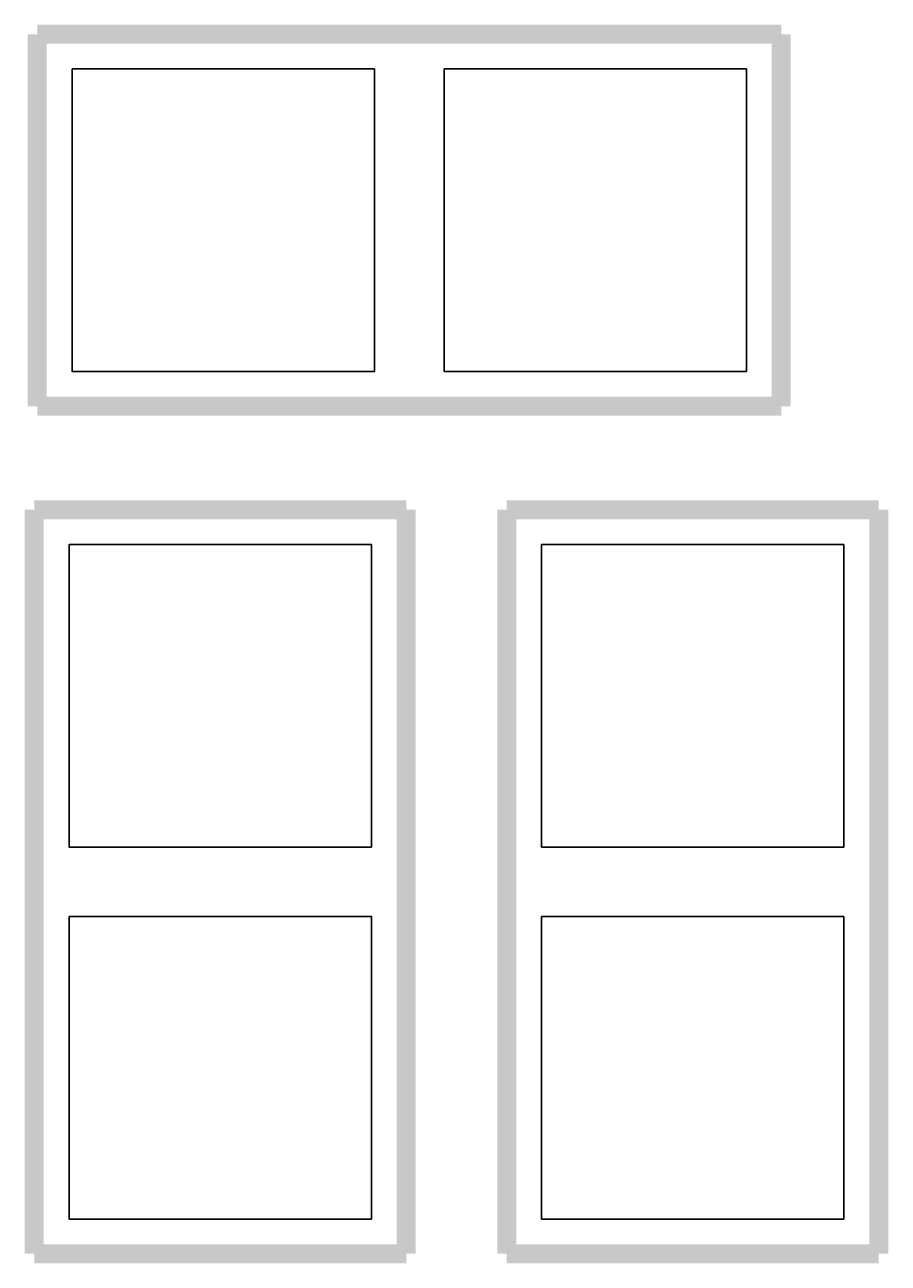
# Model space of a CAD drawing. Extents: x -0.1 to 67.3, y -0.3 to 30.
# Tile 235 of 239: x 26.2 to 27.3, y 21.3 to 23. Entities that reach past the tile are written whole.
import ezdxf

# ---------------------------------------------------------------- set-up
doc = ezdxf.new("R2010")
doc.units = 0
for name, color, linetype in [('PG_SILKSCREEN_BOTTOM', 23, 'CONTINUOUS'), ('PIN_SOLDERMASK_BOTTOM', 153, 'CONTINUOUS'), ('RD_SILKSCREEN_BOTTOM', 103, 'CONTINUOUS')]:
    doc.layers.add(name, color=color, linetype=linetype)

msp = doc.modelspace()

# ---------------------------------------------------------------- linework, layer by layer
at = {"layer": 'PG_SILKSCREEN_BOTTOM', "const_width": 0.0254}
for points in [[(26.170128, 22.982936), (26.170128, 22.483064)], [(27.169872, 22.982936), (26.170128, 22.982936)], [(27.169872, 22.483064), (27.169872, 22.982936)], [(26.170128, 22.483064), (27.169872, 22.483064)], [(26.665936, 22.343872), (26.166064, 22.343872)], [(26.166064, 22.343872), (26.166064, 21.344128)], [(26.665936, 21.344128), (26.665936, 22.343872)], [(27.300936, 22.343872), (26.801064, 22.343872)], [(26.801064, 22.343872), (26.801064, 21.344128)], [(27.300936, 21.344128), (27.300936, 22.343872)], [(26.166064, 21.344128), (26.665936, 21.344128)], [(26.801064, 21.344128), (27.300936, 21.344128)]]:
    msp.add_lwpolyline(points, dxfattribs=at)
at = {"layer": 'PIN_SOLDERMASK_BOTTOM'}
for points in [[(26.216864, 22.9362), (26.216864, 22.5298), (26.623264, 22.5298), (26.623264, 22.9362)], [(26.716736, 22.9362), (26.716736, 22.5298), (27.123136, 22.5298), (27.123136, 22.9362)], [(26.6192, 22.297136), (26.2128, 22.297136), (26.2128, 21.890736), (26.6192, 21.890736)], [(27.2542, 22.297136), (26.8478, 22.297136), (26.8478, 21.890736), (27.2542, 21.890736)], [(26.6192, 21.797264), (26.2128, 21.797264), (26.2128, 21.390864), (26.6192, 21.390864)], [(27.2542, 21.797264), (26.8478, 21.797264), (26.8478, 21.390864), (27.2542, 21.390864)]]:
    msp.add_lwpolyline(points, close=True, dxfattribs=at)

# ---------------------------------------------------------------- texts
at = {"layer": 'RD_SILKSCREEN_BOTTOM', "text_generation_flag": 2}
for s, rotation, p in [('R39', 180, (26.162, 22.733)), ('R38', 90, (26.416, 22.352)), ('R37', 90, (27.051, 22.352))]:
    msp.add_text(s, height=0.000254, rotation=rotation, dxfattribs=at).set_placement(p)

doc.saveas('drawing.dxf')
